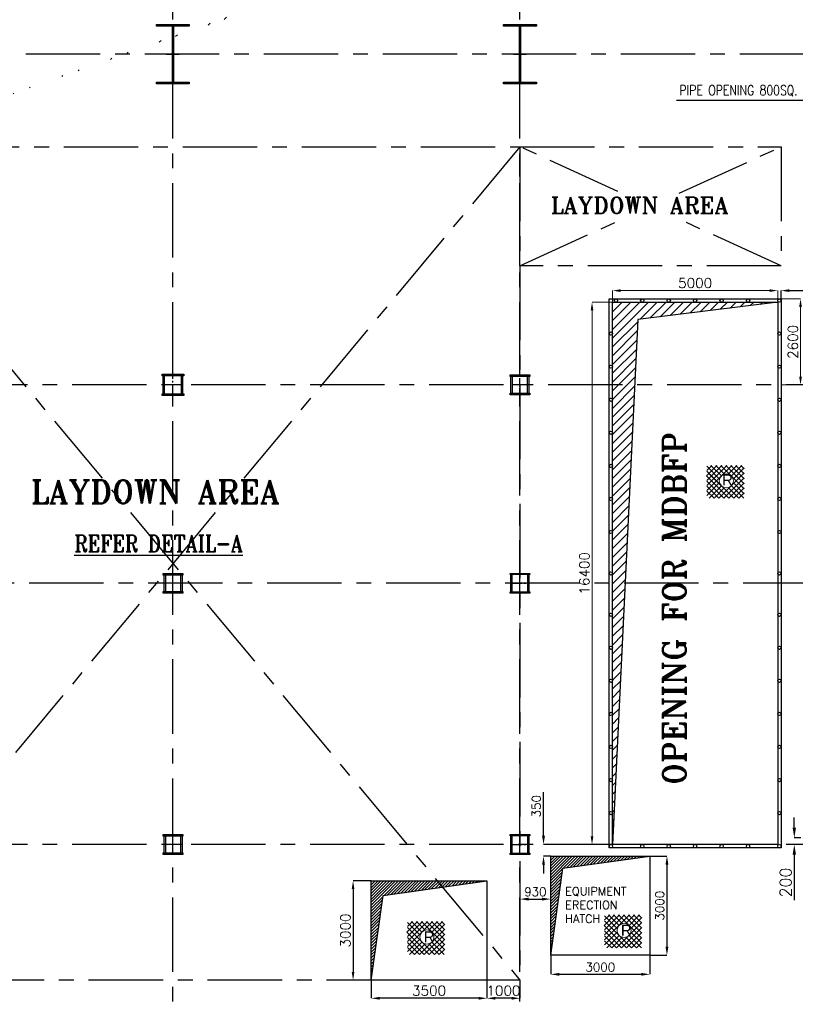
# Model space of a CAD drawing. Header units: inches. Extents: x 0 to 1564127, y -23460 to 23144100.
# Tile 13 of 215: x 43539 to 67006, y 95993 to 125768. Entities that reach past the tile are written whole.
import ezdxf

# ---------------------------------------------------------------- set-up
doc = ezdxf.new("R2010")
doc.units = ezdxf.units.IN
doc.header["$LTSCALE"] = 1800
doc.header["$MEASUREMENT"] = 0
doc.linetypes.add('CENTER', pattern=[2, 1.25, -0.25, 0.25, -0.25])
doc.linetypes.add('CENTER2', pattern=[1.125, 0.75, -0.125, 0.125, -0.125])
doc.layers.get('0').update_dxf_attribs({"color": 253, "lineweight": 9})
for name, color, linetype in [('AUX COL', 1, 'Continuous'), ('CEN', 2, 'CENTER'), ('COL', 1, 'Continuous'), ('DIM', 4, 'Continuous'), ('GRID', 251, 'CENTER'), ('OPENING', 40, 'Continuous'), ('TEXT', 3, 'Continuous')]:
    doc.layers.add(name, color=color, linetype=linetype)
doc.layers.add('STEEL', color=231, linetype='Continuous', lineweight=18)
doc.styles.add('HTX11', font='O8111901')
doc.styles.add('ROMANS', font='romans.shx')
doc.styles.add('ROMANT', font='romant')
doc.dimstyles.new('STANDARD1', dxfattribs={"dimtxt": 300, "dimasz": 250, "dimexe": 0, "dimexo": 0, "dimgap": 80, "dimtad": 1, "dimdec": 0, "dimzin": 0, "dimdsep": 46, "dimtxsty": 'ROMANS', "dimcen": 0, "dimclrd": 4, "dimclre": 4, "dimclrt": 7, "dimadec": 0, "dimazin": 0, "dimtfac": 0.09, "dimtdec": 0, "dimtix": 1, "dimtofl": 0, "dimtmove": 0, "dimatfit": 3, "dimfxl": 1, "dimtolj": 1, "dimtzin": 0, "dimarcsym": 0})
doc.dimstyles.new('USER175', dxfattribs={"dimscale": 175, "dimtxt": 2, "dimasz": 1.75, "dimexe": 0, "dimexo": 0, "dimgap": 0.5, "dimtad": 1, "dimdec": 0, "dimzin": 0, "dimdsep": 46, "dimtxsty": 'ROMANS', "dimcen": 0, "dimclrd": 4, "dimclre": 4, "dimclrt": 4, "dimadec": 0, "dimazin": 0, "dimtfac": 0.09, "dimtdec": 0, "dimtix": 1, "dimtofl": 0, "dimtmove": 0, "dimatfit": 3, "dimfxl": 1, "dimtolj": 1, "dimtzin": 0, "dimarcsym": 0})

# ---------------------------------------------------------------- blocks, each defined once
blk = doc.blocks.new('B-ROW COLUMN')
at = {"layer": 'COL'}
h = blk.add_hatch(dxfattribs=at)
h.set_pattern_fill('ANSI31', color=256, scale=200, style=0)
h.set_pattern_definition([(45, (155648.048, 63141.767), (-17.67767, 17.67767), [])])
h.paths.add_polyline_path([(171095, 85178), (172085, 85178), (172085, 85128), (171095, 85128)])
h.paths.add_polyline_path([(171574, 86878), (171606, 86878), (171606, 85178), (171574, 85178)])
h.paths.add_polyline_path([(171095, 86928), (172085, 86928), (172085, 86878), (171095, 86878)])
blk.add_line((171590, 85128), (171590, 86928))
at = {"layer": 'CEN'}
for p, q in [((171590, 85128), (171590, 86928)), ((171399, 86028), (171782, 86028))]:
    blk.add_line(p, q, dxfattribs=at)
at = {"layer": 'COL'}
for points in [[(171095, 86928), (172085, 86928), (172085, 86878), (171095, 86878)], [(171574, 86878), (171606, 86878), (171606, 85178), (171574, 85178)], [(171095, 85178), (172085, 85178), (172085, 85128), (171095, 85128)]]:
    blk.add_lwpolyline(points, close=True, dxfattribs=at)
blk = doc.blocks.new('*D408')
at = {"layer": 'Defpoints', "color": 0, "transparency": 16777216}
for p in [(59388, 100825), (59606, 100825), (59606, 100475)]:
    blk.add_point(p, dxfattribs=at)
at = {"layer": 'DIM', "color": 4, "lineweight": -2, "transparency": 16777216}
for p, q in [((59388, 101088), (59388, 102409)), ((59606, 100825), (59388, 100825)), ((59606, 100475), (59388, 100475)), ((59388, 100213), (59388, 99950))]:
    blk.add_line(p, q, dxfattribs=at)
at = {"layer": 'DIM', "color": 4, "transparency": 16777216}
for points in [[(59345, 101088), (59432, 101088), (59388, 100825)], [(59345, 100213), (59432, 100213), (59388, 100475)]]:
    blk.add_solid(points, dxfattribs=at)
at = {"layer": 'DIM', "color": 4, "transparency": 16777216, "insert": (59170, 101984), "char_height": 262.5, "attachment_point": 5, "rotation": 90, "style": 'ROMANS'}
blk.add_mtext('\\A1;350', dxfattribs=at)
blk = doc.blocks.new('*D409')
at = {"layer": 'Defpoints', "color": 0, "transparency": 16777216}
for p in [(59606, 99175), (58676, 99013), (59606, 99013)]:
    blk.add_point(p, dxfattribs=at)
at = {"layer": 'DIM', "color": 4, "lineweight": -2, "transparency": 16777216}
for p, q in [((58676, 99013), (58676, 99175)), ((58938, 99175), (59343, 99175)), ((59606, 99013), (59606, 99175))]:
    blk.add_line(p, q, dxfattribs=at)
at = {"layer": 'DIM', "color": 4, "transparency": 16777216}
for points in [[(58938, 99218), (58938, 99131), (58676, 99175)], [(59343, 99218), (59343, 99131), (59606, 99175)]]:
    blk.add_solid(points, dxfattribs=at)
at = {"layer": 'DIM', "color": 4, "transparency": 16777216, "insert": (59141, 99393), "char_height": 262.5, "attachment_point": 5, "style": 'ROMANS'}
blk.add_mtext('\\A1;930', dxfattribs=at)
blk = doc.blocks.new('*D410')
at = {"layer": 'Defpoints', "color": 0, "transparency": 16777216}
for p in [(62606, 100475), (62606, 97475), (63122, 97475)]:
    blk.add_point(p, dxfattribs=at)
at = {"layer": 'DIM', "color": 4, "lineweight": -2, "transparency": 16777216}
for p, q in [((62606, 100475), (63122, 100475)), ((63122, 100213), (63122, 97738)), ((62606, 97475), (63122, 97475))]:
    blk.add_line(p, q, dxfattribs=at)
at = {"layer": 'DIM', "color": 4, "transparency": 16777216}
for points in [[(63078, 100213), (63166, 100213), (63122, 100475)], [(63078, 97738), (63166, 97738), (63122, 97475)]]:
    blk.add_solid(points, dxfattribs=at)
at = {"layer": 'DIM', "color": 4, "transparency": 16777216, "insert": (62903, 98975), "char_height": 262.5, "attachment_point": 5, "rotation": 90, "style": 'ROMANS'}
blk.add_mtext('\\A1;3000', dxfattribs=at)
blk = doc.blocks.new('*D698')
at = {"layer": 'Defpoints', "color": 0, "transparency": 16777216}
for p in [(59606, 97475), (62606, 97475), (62606, 96900)]:
    blk.add_point(p, dxfattribs=at)
at = {"layer": 'DIM', "color": 4, "lineweight": -2, "transparency": 16777216}
for p, q in [((59606, 97475), (59606, 96900)), ((62606, 97475), (62606, 96900)), ((59868, 96900), (62343, 96900))]:
    blk.add_line(p, q, dxfattribs=at)
at = {"layer": 'DIM', "color": 4, "transparency": 16777216}
for points in [[(59868, 96943), (59868, 96856), (59606, 96900)], [(62343, 96943), (62343, 96856), (62606, 96900)]]:
    blk.add_solid(points, dxfattribs=at)
at = {"layer": 'DIM', "color": 4, "transparency": 16777216, "insert": (61106, 97118), "char_height": 262.5, "attachment_point": 5, "style": 'ROMANS'}
blk.add_mtext('\\A1;3000', dxfattribs=at)
blk = doc.blocks.new('*D412')
at = {"layer": 'Defpoints', "color": 0, "transparency": 16777216}
for p in [(66576, 117325), (70676, 117575), (70676, 117325)]:
    blk.add_point(p, dxfattribs=at)
at = {"layer": 'DIM', "color": 4, "lineweight": -2, "transparency": 16777216}
for p, q in [((66576, 117325), (66576, 117575)), ((66826, 117575), (70426, 117575)), ((70676, 117325), (70676, 117575))]:
    blk.add_line(p, q, dxfattribs=at)
at = {"layer": 'DIM', "color": 4, "transparency": 16777216}
for points in [[(66826, 117617), (66826, 117533), (66576, 117575)], [(70426, 117617), (70426, 117533), (70676, 117575)]]:
    blk.add_solid(points, dxfattribs=at)
at = {"layer": 'DIM', "color": 7, "transparency": 16777216, "insert": (68626, 117805), "char_height": 300, "attachment_point": 5, "style": 'ROMANS'}
blk.add_mtext('\\A1;4100', dxfattribs=at)
blk = doc.blocks.new('*D25')
at = {"layer": 'Defpoints', "color": 0, "transparency": 16777216}
for p in [(-42350, 8600), (-42350, 6000), (-41762, 6000)]:
    blk.add_point(p, dxfattribs=at)
at = {"layer": 'DIM', "color": 4, "lineweight": -2, "transparency": 16777216}
for p, q in [((-42350, 8600), (-41762, 8600)), ((-41762, 8350), (-41762, 6250)), ((-42350, 6000), (-41762, 6000))]:
    blk.add_line(p, q, dxfattribs=at)
at = {"layer": 'DIM', "color": 4, "transparency": 16777216}
for points in [[(-41804, 8350), (-41720, 8350), (-41762, 8600)], [(-41804, 6250), (-41720, 6250), (-41762, 6000)]]:
    blk.add_solid(points, dxfattribs=at)
at = {"layer": 'DIM', "color": 4, "transparency": 16777216, "insert": (-41992, 7300), "char_height": 300, "attachment_point": 5, "rotation": 90, "style": 'ROMANS'}
blk.add_mtext('\\A1;2600', dxfattribs=at)
blk = doc.blocks.new('*D26')
at = {"layer": 'Defpoints', "color": 0, "transparency": 16777216}
for p in [(-47450, 8500), (-48070, -7900), (-47450, -7900)]:
    blk.add_point(p, dxfattribs=at)
at = {"layer": 'DIM', "color": 4, "lineweight": -2, "transparency": 16777216}
for p, q in [((-47450, 8500), (-48070, 8500)), ((-48070, 8250), (-48070, -7650)), ((-47450, -7900), (-48070, -7900))]:
    blk.add_line(p, q, dxfattribs=at)
at = {"layer": 'DIM', "color": 4, "transparency": 16777216}
for points in [[(-48111, 8250), (-48028, 8250), (-48070, 8500)], [(-48111, -7650), (-48028, -7650), (-48070, -7900)]]:
    blk.add_solid(points, dxfattribs=at)
at = {"layer": 'DIM', "color": 4, "transparency": 16777216, "insert": (-48300, 300), "char_height": 300, "attachment_point": 5, "rotation": 90, "style": 'ROMANS'}
blk.add_mtext('\\A1;16400', dxfattribs=at)
blk = doc.blocks.new('*D27')
at = {"layer": 'Defpoints', "color": 0, "transparency": 16777216}
for p in [(-47450, 8850), (-47450, 8500), (-42450, 8500)]:
    blk.add_point(p, dxfattribs=at)
at = {"layer": 'DIM', "color": 4, "lineweight": -2, "transparency": 16777216}
for p, q in [((-47450, 8500), (-47450, 8850)), ((-42700, 8850), (-47200, 8850)), ((-42450, 8500), (-42450, 8850))]:
    blk.add_line(p, q, dxfattribs=at)
at = {"layer": 'DIM', "color": 4, "transparency": 16777216}
for points in [[(-47200, 8891), (-47200, 8808), (-47450, 8850)], [(-42700, 8891), (-42700, 8808), (-42450, 8850)]]:
    blk.add_solid(points, dxfattribs=at)
at = {"layer": 'DIM', "color": 4, "transparency": 16777216, "insert": (-44950, 9080), "char_height": 300, "attachment_point": 5, "style": 'ROMANS'}
blk.add_mtext('\\A1;5000', dxfattribs=at)
blk = doc.blocks.new('*D414')
at = {"layer": 'Defpoints', "color": 0, "transparency": 16777216}
for p in [(54176, 99725), (53626, 96725), (54176, 96725)]:
    blk.add_point(p, dxfattribs=at)
at = {"layer": 'DIM', "color": 4, "lineweight": -2, "transparency": 16777216}
for p, q in [((54176, 99725), (53626, 99725)), ((53626, 99475), (53626, 96975)), ((54176, 96725), (53626, 96725))]:
    blk.add_line(p, q, dxfattribs=at)
at = {"layer": 'DIM', "color": 4, "transparency": 16777216}
for points in [[(53584, 99475), (53667, 99475), (53626, 99725)], [(53584, 96975), (53667, 96975), (53626, 96725)]]:
    blk.add_solid(points, dxfattribs=at)
at = {"layer": 'DIM', "color": 7, "transparency": 16777216, "insert": (53396, 98225), "char_height": 300, "attachment_point": 5, "rotation": 90, "style": 'ROMANS'}
blk.add_mtext('\\A1;3000', dxfattribs=at)
blk = doc.blocks.new('*D699')
at = {"layer": 'Defpoints', "color": 0, "transparency": 16777216}
for p in [(54176, 96725), (57676, 96725), (54176, 96175)]:
    blk.add_point(p, dxfattribs=at)
at = {"layer": 'DIM', "color": 4, "lineweight": -2, "transparency": 16777216}
for p, q in [((54176, 96725), (54176, 96175)), ((57676, 96725), (57676, 96175)), ((57426, 96175), (54426, 96175))]:
    blk.add_line(p, q, dxfattribs=at)
at = {"layer": 'DIM', "color": 4, "transparency": 16777216}
for points in [[(54426, 96217), (54426, 96134), (54176, 96175)], [(57426, 96217), (57426, 96134), (57676, 96175)]]:
    blk.add_solid(points, dxfattribs=at)
at = {"layer": 'DIM', "color": 7, "transparency": 16777216, "insert": (55926, 96405), "char_height": 300, "attachment_point": 5, "style": 'ROMANS'}
blk.add_mtext('\\A1;3500', dxfattribs=at)
blk = doc.blocks.new('*D415')
at = {"layer": 'Defpoints', "color": 0, "transparency": 16777216}
for p in [(57676, 96725), (58676, 96725), (57676, 96175)]:
    blk.add_point(p, dxfattribs=at)
at = {"layer": 'DIM', "color": 4, "lineweight": -2, "transparency": 16777216}
for p, q in [((57676, 96725), (57676, 96175)), ((58676, 96725), (58676, 96175)), ((58426, 96175), (57926, 96175))]:
    blk.add_line(p, q, dxfattribs=at)
at = {"layer": 'DIM', "color": 4, "transparency": 16777216}
for points in [[(57926, 96217), (57926, 96134), (57676, 96175)], [(58426, 96217), (58426, 96134), (58676, 96175)]]:
    blk.add_solid(points, dxfattribs=at)
at = {"layer": 'DIM', "color": 7, "transparency": 16777216, "insert": (58176, 96405), "char_height": 300, "attachment_point": 5, "style": 'ROMANS'}
blk.add_mtext('\\A1;1000', dxfattribs=at)
blk = doc.blocks.new('AUX COLUMNS')
at = {"color": 2, "linetype": 'CENTER2', "ltscale": 0.25}
for p, q in [((-217538, 65590), (-217538, 66240)), ((-217238, 65915), (-217838, 65915)), ((-217538, 59615), (-217538, 60215)), ((-207038, 59615), (-207038, 60215)), ((-217263, 59915), (-217813, 59915)), ((-207313, 59915), (-206763, 59915)), ((-217538, 51715), (-217538, 52315)), ((-207038, 51715), (-207038, 52315)), ((-217263, 52015), (-217813, 52015)), ((-207313, 52015), (-206763, 52015))]:
    blk.add_line(p, q, dxfattribs=at)
at = {"color": 2, "linetype": 'CENTER2', "ltscale": 0.15}
for p, q in [((-207038, 65615), (-207038, 66215)), ((-206763, 65915), (-207313, 65915))]:
    blk.add_line(p, q, dxfattribs=at)
at = {"layer": 'AUX COL'}
for p, q in [((-217838, 65640), (-217838, 66190)), ((-217793, 65640), (-217793, 66190)), ((-217283, 65640), (-217283, 66190)), ((-217238, 65640), (-217238, 66190)), ((-207313, 65660), (-207313, 66170)), ((-207268, 65660), (-207268, 66170)), ((-206808, 65660), (-206808, 66170)), ((-206763, 65660), (-206763, 66170)), ((-217813, 60165), (-217813, 59665)), ((-217763, 60165), (-217763, 59665)), ((-217313, 60165), (-217313, 59665)), ((-217263, 60165), (-217263, 59665)), ((-207313, 59651), (-207313, 60179)), ((-207277, 59651), (-207277, 60179)), ((-206799, 59651), (-206799, 60179)), ((-206763, 59651), (-206763, 60179)), ((-217813, 52265), (-217813, 51765)), ((-217763, 52265), (-217763, 51765)), ((-217313, 52265), (-217313, 51765)), ((-217263, 52265), (-217263, 51765)), ((-207313, 51751), (-207313, 52279)), ((-207277, 51751), (-207277, 52279)), ((-206799, 51751), (-206799, 52279)), ((-206763, 51751), (-206763, 52279))]:
    blk.add_line(p, q, dxfattribs=at)
for points in [[(-217863, 66240), (-217213, 66240), (-217213, 66190), (-217863, 66190)], [(-207338, 66215), (-206738, 66215), (-206738, 66170), (-207338, 66170)], [(-217863, 65640), (-217213, 65640), (-217213, 65590), (-217863, 65590)], [(-207338, 65660), (-206738, 65660), (-206738, 65615), (-207338, 65615)], [(-217838, 60215), (-217238, 60215), (-217238, 60165), (-217838, 60165)], [(-207338, 60215), (-206738, 60215), (-206738, 60179), (-207338, 60179)], [(-217838, 59665), (-217238, 59665), (-217238, 59615), (-217838, 59615)], [(-207338, 59651), (-206738, 59651), (-206738, 59615), (-207338, 59615)], [(-217838, 52315), (-217238, 52315), (-217238, 52265), (-217838, 52265)], [(-207338, 52315), (-206738, 52315), (-206738, 52279), (-207338, 52279)], [(-217838, 51765), (-217238, 51765), (-217238, 51715), (-217838, 51715)], [(-207338, 51751), (-206738, 51751), (-206738, 51715), (-207338, 51715)]]:
    blk.add_lwpolyline(points, close=True, dxfattribs=at)
at = {"layer": 'GRID'}
for p, q in [((-171538, 65915), (-242038, 65915)), ((-136838, 59915), (-243038, 59915)), ((-171538, 52015), (-242038, 52015))]:
    blk.add_line(p, q, dxfattribs=at)
blk = doc.blocks.new('*D773')
at = {"color": 4, "lineweight": -2, "transparency": 16777216}
for p, q in [((66976, 101332), (66976, 101638)), ((67176, 101025), (66976, 101025)), ((67176, 100825), (66976, 100825)), ((66976, 100519), (66976, 99138))]:
    blk.add_line(p, q, dxfattribs=at)
at = {"color": 4, "transparency": 16777216}
for points in [[(66925, 101332), (67027, 101332), (66976, 101025)], [(66925, 100519), (67027, 100519), (66976, 100825)]]:
    blk.add_solid(points, dxfattribs=at)
at = {"layer": 'Defpoints', "color": 0, "transparency": 16777216}
for p in [(67176, 101025), (66976, 100825), (67176, 100825)]:
    blk.add_point(p, dxfattribs=at)
at = {"color": 4, "transparency": 16777216, "insert": (66713, 99675), "char_height": 350, "attachment_point": 5, "rotation": 90, "style": 'ROMANS'}
blk.add_mtext('\\A1;200', dxfattribs=at)
blk = doc.blocks.new('OPENING FOR MDBFP')
at = {"layer": 'OPENING'}
h = blk.add_hatch(dxfattribs=at)
h.set_pattern_fill('ANSI31', color=256, scale=1500, style=0)
h.set_pattern_definition([(45, (-103339, -53186.13), (-132.58252, 132.58252), [])])
h.paths.add_polyline_path([(-42450, 8500), (-47450, 8500), (-47450, -7900), (-46683.1, 7977.5)])
for points in [[(-47550, 8600), (-42350, 8600), (-42350, -8000), (-47550, -8000)], [(-47450, 8500), (-42450, 8500), (-42450, -7900), (-47450, -7900)]]:
    blk.add_lwpolyline(points, close=True, dxfattribs=at)
blk.add_lwpolyline([(-42450, 8500), (-46683.1, 7977.5), (-47450, -7900)], dxfattribs=at)
for centre in [(-47349.7, 8550), (-46549.7, 8550), (-45749.7, 8550), (-44949.7, 8550), (-44149.7, 8550), (-43349.7, 8550), (-42400, 8550), (-47500, 7550), (-42400, 7550), (-47500, 6550), (-42400, 6550), (-47500, 5550), (-42400, 5550), (-47500, 4550), (-42400, 4550), (-47500, 3550), (-42400, 3550), (-47500, 2550), (-42400, 2550), (-47500, 1550), (-42400, 1550), (-47500, 300), (-42400, 300), (-47500, -950), (-42400, -950), (-47500, -1950), (-42400, -1950), (-47500, -2950), (-42400, -2950), (-47500, -3950), (-42400, -3950), (-47500, -4950), (-42400, -4950), (-47500, -5950), (-42400, -5950), (-47500, -6950), (-42400, -6950), (-47500, -7950), (-46549.7, -7950), (-45749.7, -7950), (-44949.7, -7950), (-44149.7, -7950), (-43349.7, -7950), (-42400, -7950)]:
    blk.add_circle(centre, 50, dxfattribs=at)
at = {"layer": 'TEXT', "color": 3, "style": 'ROMANT'}
blk.add_text('OPENING FOR MDBFP', height=700, rotation=90, dxfattribs=at).set_placement((-45232.3, -6099.2))
at = {"layer": 'DIM'}
dim = blk.add_linear_dim(base=(-47450, 8849.6), p1=(-42450, 8500), p2=(-47450, 8500), dimstyle='STANDARD1', dxfattribs=at)
dim.commit()
dim.dimension.update_dxf_attribs({"geometry": '*D27', "text_midpoint": (-44950, 9079.6)})
for base, p1, p2, picture, middle in [((-48069.6, -7900), (-47450, 8500), (-47450, -7900), '*D26', (-48299.6, 300)), ((-41761.9, 6000), (-42350, 8600), (-42350, 6000), '*D25', (-41991.9, 7300))]:
    dim = blk.add_linear_dim(base=base, p1=p1, p2=p2, angle=90, dimstyle='STANDARD1', dxfattribs=at)
    dim.commit()
    dim.dimension.update_dxf_attribs({"geometry": picture, "text_midpoint": middle})

msp = doc.modelspace()

# ---------------------------------------------------------------- hatches: boundary and pattern name
h = msp.add_hatch()
h.set_pattern_fill('ANSI32', color=256, scale=1800, style=0)
edge = h.paths.add_edge_path()
edge.add_line((24935.76, 117050.31), (24935.76, 139115.31))
edge.add_line((24935.76, 139115.31), (86965.76, 139115.31))
edge.add_line((25165.76, 117050.31), (25165.76, 138885.31))
edge.add_line((25165.76, 138885.31), (86965.76, 138885.31))
at = {"layer": 'OPENING'}
h = msp.add_hatch(dxfattribs=at)
h.set_pattern_fill('ANSI31', color=8, scale=500, style=0)
h.paths.add_polyline_path([(62605.76, 100475.31), (59605.76, 100475.31), (59605.76, 97475.31), (59975.42, 100105.64)])
h = msp.add_hatch(dxfattribs=at)
h.set_pattern_fill('ANSI31', color=8, scale=500, style=0)
h.paths.add_polyline_path([(56175.76, 99725.31), (54175.76, 99725.31), (54175.76, 96725.31), (54535.35, 99283.95), (56333.01, 99536.6)])
h.paths.add_polyline_path([(57675.76, 99725.31), (57675.76, 99725.31), (56175.76, 99725.31), (56333.01, 99536.6)])

# ---------------------------------------------------------------- linework, layer by layer
at = {"layer": 'CEN'}
for p, q in [((58675.76, 121925.31), (37675.76, 96725.31)), ((37675.76, 121925.31), (58675.76, 96725.31)), ((61634.93, 120576.83), (58675.76, 121925.31)), ((63487.24, 120517.89), (66575.76, 121925.31)), ((58675.76, 118325.31), (61768.86, 119734.83)), ((66575.76, 118325.31), (63412.9, 119766.61))]:
    msp.add_line(p, q, dxfattribs=at)
msp.add_lwpolyline([(37675.76, 114925.31), (37675.76, 121925.31), (58675.76, 121925.31), (58675.76, 96725.31), (37675.76, 96725.31), (37675.76, 114525.31)], dxfattribs=at)
msp.add_lwpolyline([(58675.76, 121925.31), (66575.76, 121925.31), (66575.76, 118325.31), (58675.76, 118325.31)], close=True, dxfattribs=at)
at = {"layer": 'GRID'}
for p, q in [((48175.76, 82575.72), (48175.76, 164173.79)), ((58675.76, 82575.72), (58675.76, 164173.79)), ((153975.76, 124725.31), (18875.76, 124725.31))]:
    msp.add_line(p, q, dxfattribs=at)
at = {"layer": 'OPENING'}
for points in [[(59605.76, 100475.31), (62605.76, 100475.31), (62605.76, 97475.31), (59605.76, 97475.31)], [(54175.76, 99725.31), (57675.76, 99725.31), (57675.76, 96725.31), (54175.76, 96725.31)]]:
    msp.add_lwpolyline(points, close=True, dxfattribs=at)
for points in [[(59605.76, 97475.31), (59975.42, 100105.64), (62605.76, 100475.31)], [(54175.76, 96725.31), (54535.35, 99283.95), (57675.76, 99725.31)]]:
    msp.add_lwpolyline(points, dxfattribs=at)
at = {"layer": 'STEEL', "flags": 128}
for points in [[(64316.86, 111973.72), (64633.66, 112291.16)], [(64329.66, 112137.45), (64483.26, 112291.16)], [(64329.66, 111835.8), (64785.13, 112291.16)], [(64329.66, 111684.87), (64935.53, 112291.16)], [(64329.66, 111534.04), (65086.99, 112291.16)], [(64329.66, 112262.47), (64713.66, 111878.04)], [(64451.26, 112291.16), (64769.13, 111973.72)], [(64602.73, 112291.16), (64865.13, 112028.87)], [(64753.13, 112291.16), (65459.26, 111585.45)], [(64904.59, 112291.16), (65459.26, 111736.28)], [(64974.99, 112028.87), (65237.39, 112291.16)], [(65054.99, 112291.16), (65459.26, 111887.21)], [(65070.99, 111973.72), (65388.86, 112291.16)], [(65206.46, 112291.16), (65459.26, 112038.04)], [(65356.86, 112291.16), (65459.26, 112188.87)], [(64316.86, 111973.72), (64992.06, 111298.63)], [(64329.66, 112111.64), (65146.73, 111294.89)], [(64391.53, 112049.13), (65146.73, 111294.89)], [(64693.39, 111294.89), (65459.26, 112060.23)], [(65126.46, 111878.04), (65459.26, 112211.05)], [(64329.66, 111809.99), (64840.59, 111298.63)], [(64329.66, 111383.21), (64713.66, 111767.64)], [(64329.66, 111659.05), (64693.39, 111294.89)], [(64395.79, 111298.63), (64769.13, 111671.96)], [(64840.59, 111298.63), (65459.26, 111909.4)], [(64992.06, 111298.63), (65459.26, 111758.47)], [(65070.99, 111671.96), (65444.33, 111298.63)], [(65126.46, 111767.64), (65459.26, 111434.63)], [(64329.66, 111508.23), (64546.19, 111298.63)], [(64546.19, 111298.63), (64865.13, 111616.81)], [(64974.99, 111616.81), (65293.93, 111298.63)], [(65146.73, 111294.89), (65459.26, 111607.64)], [(65293.93, 111298.63), (65459.26, 111456.81)], [(61222.95, 98380.28), (61539.75, 98697.72)], [(61235.75, 98544.02), (61389.35, 98697.72)], [(61235.75, 98242.36), (61691.22, 98697.72)], [(61235.75, 98091.43), (61841.62, 98697.72)], [(61235.75, 97940.6), (61993.08, 98697.72)], [(61235.75, 98669.03), (61619.75, 98284.6)], [(61357.35, 98697.72), (61675.22, 98380.28)], [(61508.82, 98697.72), (61771.22, 98435.43)], [(61659.22, 98697.72), (62365.35, 97992.02)], [(61810.68, 98697.72), (62365.35, 98142.84)], [(61881.08, 98435.43), (62143.48, 98697.72)], [(61961.08, 98697.72), (62365.35, 98293.78)], [(61977.08, 98380.28), (62294.95, 98697.72)], [(62032.55, 98284.6), (62365.35, 98617.62)], [(62112.55, 98697.72), (62365.35, 98444.6)], [(62262.95, 98697.72), (62365.35, 98595.43)], [(55257.21, 98178.26), (55574.01, 98495.7)], [(55270.01, 98342), (55423.61, 98495.7)], [(55270.01, 98040.34), (55725.47, 98495.7)], [(55270.01, 97889.41), (55875.87, 98495.7)], [(55270.01, 97738.58), (56027.34, 98495.7)], [(55270.01, 98467.01), (55654.01, 98082.58)], [(55270.01, 98316.18), (56087.07, 97499.44)], [(55391.61, 98495.7), (55709.47, 98178.26)], [(55543.07, 98495.7), (55805.47, 98233.41)], [(55633.74, 97499.44), (56399.61, 98264.77)], [(55693.47, 98495.7), (56399.61, 97790)], [(55844.94, 98495.7), (56399.61, 97940.82)], [(55915.34, 98233.41), (56177.74, 98495.7)], [(55995.34, 98495.7), (56399.61, 98091.76)], [(56011.34, 98178.26), (56329.21, 98495.7)], [(56066.81, 98082.58), (56399.61, 98415.6)], [(56146.81, 98495.7), (56399.61, 98242.58)], [(56297.21, 98495.7), (56399.61, 98393.41)], [(61222.95, 98380.28), (61898.15, 97705.19)], [(61235.75, 98518.2), (62052.82, 97701.46)], [(61297.62, 98455.7), (62052.82, 97701.46)], [(61599.48, 97701.46), (62365.35, 98466.79)], [(61746.68, 97705.19), (62365.35, 98315.96)], [(55257.21, 98178.26), (55932.41, 97503.17)], [(55270.01, 98014.53), (55780.94, 97503.17)], [(55270.01, 97587.76), (55654.01, 97972.18)], [(55331.87, 98253.68), (56087.07, 97499.44)], [(55780.94, 97503.17), (56399.61, 98113.94)], [(55932.41, 97503.17), (56399.61, 97963.01)], [(56066.81, 97972.18), (56399.61, 97639.17)], [(61235.75, 98216.55), (61746.68, 97705.19)], [(61235.75, 97789.78), (61619.75, 98174.2)], [(61235.75, 98065.62), (61599.48, 97701.46)], [(61301.88, 97705.19), (61675.22, 98078.52)], [(61452.28, 97705.19), (61771.22, 98023.38)], [(61881.08, 98023.38), (62200.02, 97705.19)], [(61898.15, 97705.19), (62365.35, 98165.03)], [(61977.08, 98078.52), (62350.42, 97705.19)], [(62032.55, 98174.2), (62365.35, 97841.19)], [(62052.82, 97701.46), (62365.35, 98014.2)], [(55270.01, 97863.6), (55633.74, 97499.44)], [(55270.01, 97712.77), (55486.54, 97503.17)], [(55336.14, 97503.17), (55709.47, 97876.5)], [(55486.54, 97503.17), (55805.47, 97821.36)], [(55915.34, 97821.36), (56234.27, 97503.17)], [(56011.34, 97876.5), (56384.67, 97503.17)], [(56087.07, 97499.44), (56399.61, 97812.18)], [(56234.27, 97503.17), (56399.61, 97661.36)], [(61235.75, 97914.79), (61452.28, 97705.19)], [(62200.02, 97705.19), (62365.35, 97863.38)]]:
    msp.add_lwpolyline(points, dxfattribs=at)
for points in [[(65132.86, 111822.79, 1), (64706.19, 111822.79, 1), (65132.86, 111822.79)], [(62038.95, 98229.35, 1), (61612.28, 98229.35, 1), (62038.95, 98229.35)], [(56073.21, 98027.33, 1), (55646.54, 98027.33, 1), (56073.21, 98027.33)]]:
    msp.add_lwpolyline(points, format="xyb", dxfattribs=at)

# ---------------------------------------------------------------- block references
for name, p in [('B-ROW COLUMN', (-123414.47, 38697.68)), ('B-ROW COLUMN', (-112914.47, 38697.68)), ('OPENING FOR MDBFP', (108925.76, 108725.31))]:
    msp.add_blockref(name, p)
at = {"layer": 'AUX COL'}
msp.add_blockref('AUX COLUMNS', (265713.57, 48810.29), dxfattribs=at)

# ---------------------------------------------------------------- texts
at = {"layer": 'STEEL', "style": 'HTX11'}
for p in [(64793.33, 111681.99), (61729.94, 98065.94), (55764.2, 97863.92)]:
    msp.add_text('R', height=333.33, dxfattribs=at).set_placement(p)
at = {"layer": 'TEXT', "style": 'ROMANS', "width": 0.8}
msp.add_text('PIPE OPENING 800SQ.', height=300, dxfattribs=at).set_placement((63498.66, 123485.08))
at = {"layer": 'TEXT', "color": 3, "style": 'ROMANT'}
for height, p in [(500, (59608.35, 119904.69)), (700, (43876.47, 111141.47))]:
    msp.add_text('LAYDOWN AREA', height=height, dxfattribs=at).set_placement(p)
at = {"layer": 'TEXT', "color": 3, "style": 'ROMANT', "width": 0.85}
msp.add_text('%%UREFER DETAIL-A', height=500, dxfattribs=at).set_placement((45191.89, 109676.91))
at = {"layer": 'TEXT', "insert": (60043.74, 99538.24), "char_height": 250, "attachment_point": 1, "style": 'ROMANS'}
msp.add_mtext_dynamic_manual_height_columns('EQUIPMENT ERECTION HATCH', width=2106.1782, gutter_width=1, heights=[0], dxfattribs=at)

# ---------------------------------------------------------------- dimensions: what is measured, and where the dimension line sits
dim = msp.add_linear_dim(base=(66975.76, 100825.31), p1=(67175.76, 101025.31), p2=(67175.76, 100825.31), angle=90, dimstyle='USER175')
dim.commit()
dim.dimension.update_dxf_attribs({"geometry": '*D773', "text_midpoint": (66975.76, 99675.31), "dimtype": 160})
at = {"layer": 'DIM'}
for base, p1, p2, picture, middle in [((70675.76, 117574.91), (66575.76, 117325.31), (70675.76, 117325.31), '*D412', (68625.76, 117804.91)), ((54175.76, 96175.31), (57675.76, 96725.31), (54175.76, 96725.31), '*D699', (55925.76, 96405.31))]:
    dim = msp.add_linear_dim(base=base, p1=p1, p2=p2, dimstyle='STANDARD1', dxfattribs=at)
    dim.commit()
    dim.dimension.update_dxf_attribs({"geometry": picture, "text_midpoint": middle})
dim = msp.add_linear_dim(base=(59388.27, 100825.31), p1=(59605.76, 100475.31), p2=(59605.76, 100825.31), angle=90, dimstyle='USER175', override={"dimtxt": 1.5, "dimasz": 1.5}, dxfattribs=at)
dim.commit()
dim.dimension.update_dxf_attribs({"geometry": '*D408', "text_midpoint": (59388.27, 101984.48), "dimtype": 160})
dim = msp.add_linear_dim(base=(63121.97, 97475.31), p1=(62605.76, 100475.31), p2=(62605.76, 97475.31), angle=90, dimstyle='USER175', override={"dimtxt": 1.5, "dimasz": 1.5}, dxfattribs=at)
dim.commit()
dim.dimension.update_dxf_attribs({"geometry": '*D410', "text_midpoint": (62903.22, 98975.31)})
dim = msp.add_linear_dim(base=(53625.76, 96725.31), p1=(54175.76, 99725.31), p2=(54175.76, 96725.31), angle=90, dimstyle='STANDARD1', dxfattribs=at)
dim.commit()
dim.dimension.update_dxf_attribs({"geometry": '*D414', "text_midpoint": (53395.76, 98225.31)})
for base, p1, p2, picture, middle in [((59605.76, 99174.72), (58675.76, 99013.09), (59605.76, 99013.09), '*D409', (59140.76, 99393.47)), ((62605.76, 96899.63), (59605.76, 97475.31), (62605.76, 97475.31), '*D698', (61105.76, 97118.38))]:
    dim = msp.add_linear_dim(base=base, p1=p1, p2=p2, dimstyle='USER175', override={"dimtxt": 1.5, "dimasz": 1.5}, dxfattribs=at)
    dim.commit()
    dim.dimension.update_dxf_attribs({"geometry": picture, "text_midpoint": middle})
dim = msp.add_linear_dim(base=(57675.76, 96175.31), p1=(58675.76, 96725.31), p2=(57675.76, 96725.31), dimstyle='STANDARD1', dxfattribs=at)
dim.commit()
dim.dimension.update_dxf_attribs({"geometry": '*D415', "text_midpoint": (58175.76, 96175.31), "dimtype": 160})

# ---------------------------------------------------------------- leaders
msp.add_leader([(68227.69, 124325.31), (67500.83, 123321.58), (63415.9, 123321.58)], dimstyle='USER175', override={"dimgap": 0.5, "dimtad": 0})

doc.saveas('drawing.dxf')
